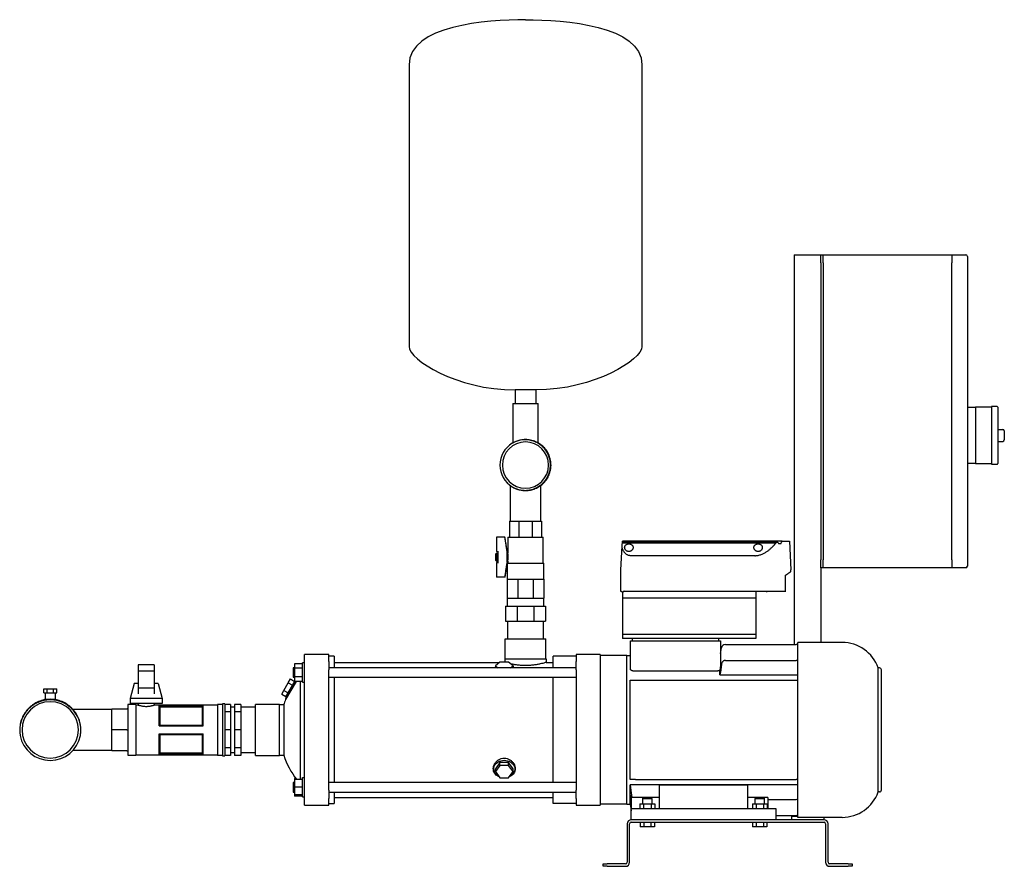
# Model space of a CAD drawing. Header units: millimetres. Extents: x 17 to 1941, y 15 to 1070.
# Tile 1 of 5: x 17 to 1243, y 15 to 1070. Entities that reach past the tile are written whole.
import ezdxf

# ---------------------------------------------------------------- set-up
doc = ezdxf.new("R2010")
doc.units = ezdxf.units.MM

msp = doc.modelspace()

# ---------------------------------------------------------------- linework, layer by layer
at = {"color": 7, "linetype": 'Continuous', "lineweight": 25}
for p, q in [((502.1, 1014.1), (502.1, 663.2)), ((792.1, 1014.1), (792.1, 663.2)), ((981.8, 777.3), (1014.8, 777.3)), ((981.8, 777.3), (981.8, 291.8)), ((1014.8, 777.3), (1017.8, 777.3)), ((1014.8, 767.3), (1014.8, 777.3)), ((1017.8, 767.3), (1017.8, 777.3)), ((1017.8, 777.3), (1177.8, 777.3)), ((1177.8, 777.3), (1177.8, 767.3)), ((1177.8, 777.3), (1195.3, 777.3)), ((1197.3, 775.3), (1197.3, 767.3)), ((1014.8, 767.3), (1014.8, 397.3)), ((1017.8, 767.3), (1017.8, 397.3)), ((1177.8, 397.3), (1177.8, 767.3)), ((1197.3, 767.3), (1197.3, 397.3)), ((659.8, 609), (634.4, 609)), ((634.4, 609), (634.4, 592)), ((659.8, 609), (659.8, 592)), ((631.4, 592), (631.4, 542.9)), ((631.4, 592), (647.1, 592)), ((647.1, 592), (662.8, 592)), ((662.8, 542.9), (662.8, 592)), ((1197.3, 587.3), (1207.3, 587.3)), ((1227.3, 587.3), (1207.3, 587.3)), ((1207.3, 587.3), (1207.3, 577.3)), ((1207.3, 577.3), (1207.3, 552.3)), ((1234.3, 588.3), (1227.3, 588.3)), ((1227.3, 588.3), (1227.3, 552.3)), ((1235.3, 587.3), (1235.3, 517.3)), ((1207.3, 552.3), (1207.3, 527.3)), ((1227.3, 552.3), (1227.3, 516.3)), ((1235.3, 559.8), (1241.3, 559.8)), ((1243.3, 557.8), (1243.3, 546.8)), ((1235.3, 544.8), (1241.3, 544.8)), ((674.5, 530.1), (674.2, 530.6)), ((1207.3, 527.3), (1207.3, 517.3)), ((1207.3, 517.3), (1197.3, 517.3)), ((1207.3, 517.3), (1227.3, 517.3)), ((1227.3, 516.3), (1234.3, 516.3)), ((628.1, 489.9), (628.1, 445.5)), ((666.2, 445.5), (666.2, 489.9)), ((627.1, 445.5), (638.9, 445.5)), ((627.1, 445.5), (627.1, 426)), ((638.9, 445.5), (638.9, 426)), ((638.9, 445.5), (655.4, 445.5)), ((655.4, 445.5), (667.1, 445.5)), ((655.4, 445.5), (655.4, 426)), ((667.1, 445.5), (667.1, 426)), ((621.5, 425.5), (611, 425.5)), ((611, 425.4), (611, 425.5)), ((611, 425.4), (611, 407.4)), ((621.5, 425.4), (611, 425.4)), ((621.5, 425.4), (621.5, 425.5)), ((624.5, 406.5), (621.5, 425.5)), ((625, 425.5), (625, 405.5)), ((625, 425.5), (626.6, 425.5)), ((626.7, 425.5), (638.6, 425.5)), ((638.7, 425.5), (647.1, 425.5)), ((647.1, 425.5), (655.6, 425.5)), ((655.7, 425.5), (667.6, 425.5)), ((667.6, 425.5), (669.3, 425.5)), ((669.3, 393.1), (669.3, 425.5)), ((767.7, 419.1), (767.8, 420.6)), ((767.7, 419.1), (959.8, 419.1)), ((767.7, 418.4), (767.7, 419.1)), ((767.7, 418.4), (959.1, 418.4)), ((966.6, 420.6), (767.8, 420.6)), ((959.8, 419.1), (961.3, 419.1)), ((962.2, 417.6), (965.5, 417.6)), ((966.6, 420.6), (975.8, 420.6)), ((975.8, 420.6), (977.7, 384.7)), ((610, 404.5), (611, 405.5)), ((611, 407.4), (613, 407.4)), ((611, 405.5), (613, 405.5)), ((611, 405.5), (611, 395.5)), ((613, 407.2), (613, 408)), ((613, 393.9), (613, 407.2)), ((624.2, 393.9), (624.2, 407.2)), ((624.5, 394.5), (624.5, 406.5)), ((624.5, 405.5), (625, 405.5)), ((765.9, 384.7), (767.5, 414.1)), ((610, 396.5), (610, 404.5)), ((610, 396.5), (611, 395.5)), ((611, 395.5), (613, 395.5)), ((611, 393.7), (611, 375.7)), ((613, 393.7), (611, 393.7)), ((613, 393), (613, 393.9)), ((624.2, 393), (621.5, 375.5)), ((624.5, 394.5), (624.2, 393.1)), ((624.2, 393.1), (647.1, 393.1)), ((624.2, 393), (624.2, 373.1)), ((624.5, 395.5), (625, 395.5)), ((625, 395.5), (625, 393.1)), ((647.1, 393.1), (670.1, 393.1)), ((670.1, 373.1), (670.1, 393.1)), ((932.5, 402.4), (777.8, 402.4)), ((1014.8, 387.3), (1014.8, 397.3)), ((1017.8, 387.3), (1017.8, 397.3)), ((1177.8, 397.3), (1177.8, 387.3)), ((1197.3, 397.3), (1197.3, 389.3)), ((766, 357.6), (765.9, 384.7)), ((977.7, 383.1), (977.7, 384.7)), ((1017.8, 387.3), (1014.8, 387.3)), ((1014.8, 387.3), (1014.8, 294.3)), ((1177.8, 387.3), (1017.8, 387.3)), ((1195.3, 387.3), (1177.8, 387.3)), ((621.5, 375.7), (611, 375.7)), ((611, 375.5), (611, 375.7)), ((621.5, 375.5), (611, 375.5)), ((621.5, 375.5), (621.5, 375.7)), ((624.2, 373.1), (624.2, 349.4)), ((624.2, 373.1), (630.9, 373.1)), ((630.9, 373.1), (637.7, 373.1)), ((637.7, 373.1), (637.7, 349.4)), ((637.7, 373.1), (647.1, 373.1)), ((647.1, 373.1), (656.6, 373.1)), ((656.6, 373.1), (656.6, 349.4)), ((656.6, 373.1), (663.4, 373.1)), ((663.4, 373.1), (670.1, 373.1)), ((670.1, 373.1), (670.1, 349.4)), ((970.8, 377.9), (970.8, 378.2)), ((970.8, 357.5), (970.8, 377.9)), ((766.8, 357.6), (766, 357.6)), ((767.9, 357.6), (767.8, 357.6)), ((767.8, 357.6), (767.8, 349.6)), ((768.9, 357.6), (768.6, 357.6)), ((948, 357.6), (768.9, 357.6)), ((933.8, 356.6), (933.8, 349.6)), ((959, 357.6), (948, 357.6)), ((970.7, 357.6), (959, 357.6)), ((624.2, 349.4), (624.2, 339.4)), ((624.2, 349.4), (630.9, 349.4)), ((630.9, 349.4), (637.7, 349.4)), ((637.7, 349.4), (647.1, 349.4)), ((647.1, 349.4), (656.6, 349.4)), ((656.6, 349.4), (663.4, 349.4)), ((663.4, 349.4), (670.1, 349.4)), ((670.1, 339.4), (670.1, 349.4)), ((933.8, 349.6), (767.8, 349.6)), ((767.8, 349.6), (767.8, 304.3)), ((933.8, 349.6), (933.8, 304.3)), ((622.1, 339.4), (622.1, 320.8)), ((622.1, 339.4), (636.8, 339.4)), ((636.8, 339.4), (636.8, 320.8)), ((636.8, 339.4), (657.5, 339.4)), ((657.5, 339.4), (657.5, 320.8)), ((657.5, 339.4), (672.1, 339.4)), ((672.1, 339.4), (672.1, 320.8)), ((622.1, 320.8), (636.8, 320.8)), ((624.7, 320.8), (624.7, 298.8)), ((636.8, 320.8), (657.5, 320.8)), ((657.5, 320.8), (672.1, 320.8)), ((669.6, 298.8), (669.6, 320.8)), ((621.7, 273.8), (621.7, 298.8)), ((621.7, 298.8), (672.5, 298.8)), ((672.5, 273.8), (672.5, 298.8)), ((933.8, 304.3), (767.8, 304.3)), ((767.8, 304.3), (767.8, 299.3)), ((933.8, 299.3), (767.8, 299.3)), ((777.8, 261.1), (777.8, 296.3)), ((777.8, 296.3), (780.8, 296.3)), ((780.3, 296.3), (780.3, 299.3)), ((780.8, 296.3), (886.8, 296.3)), ((886.8, 296.3), (889.8, 296.3)), ((887.3, 299.3), (887.3, 296.3)), ((889.8, 296.3), (889.8, 264.5)), ((933.8, 304.3), (933.8, 299.3)), ((1041.3, 294.3), (986.3, 294.3)), ((986.3, 76.3), (986.3, 294.3)), ((889.8, 280.6), (891, 287.7)), ((896, 291.8), (984.1, 291.8)), ((402.1, 279.3), (372.1, 279.3)), ((372.1, 270.7), (372.1, 279.3)), ((372.1, 260.2), (372.1, 270.7)), ((402.1, 270.7), (402.1, 279.3)), ((408.8, 277), (402.1, 277)), ((402.1, 270.7), (402.1, 260.2)), ((408.8, 277), (408.8, 262.8)), ((615.2, 269.8), (609.7, 265.3)), ((626.1, 269.8), (615.2, 269.8)), ((621.4, 273.8), (621.4, 269.8)), ((621.4, 273.8), (672.9, 273.8)), ((631.6, 265.3), (626.1, 269.8)), ((672.9, 273.8), (672.9, 269.4)), ((681.4, 262.8), (681.4, 277)), ((710.2, 277), (681.4, 277)), ((740.2, 279.3), (710.2, 279.3)), ((710.2, 279.3), (710.2, 270.7)), ((710.2, 260.2), (710.2, 270.7)), ((740.2, 279.3), (740.2, 270.7)), ((773.3, 277.8), (740.2, 277.8)), ((740.2, 270.7), (740.2, 260.2)), ((773.3, 92.8), (773.3, 277.8)), ((773.3, 277.8), (777.8, 277.8)), ((896, 271.9), (984.1, 271.9)), ((184.9, 266.3), (164.9, 266.3)), ((164.9, 266.3), (164.9, 258.3)), ((184.9, 258.3), (164.9, 258.3)), ((164.9, 258.3), (164.9, 237.4)), ((184.9, 266.3), (184.9, 258.3)), ((184.9, 258.3), (184.9, 237.4)), ((359.6, 262.8), (357.7, 262.8)), ((357.7, 262.8), (357.7, 256.8)), ((369.6, 267.8), (359.6, 267.8)), ((359.6, 267.8), (359.6, 262.3)), ((369.6, 262.3), (359.6, 262.3)), ((359.6, 262.3), (359.6, 251.3)), ((372.1, 268.8), (369.6, 268.8)), ((369.6, 256.8), (369.6, 268.8)), ((372.1, 185.3), (372.1, 260.2)), ((710.2, 262.8), (402.1, 262.8)), ((402.1, 185.3), (402.1, 260.2)), ((408.8, 269.4), (614.7, 269.4)), ((609.5, 263.3), (608.8, 262.8)), ((609.7, 265.3), (612.8, 262.8)), ((609.7, 265.3), (609.7, 262.8)), ((628.5, 262.8), (631.6, 265.3)), ((631.6, 265.3), (631.6, 262.8)), ((632.5, 262.8), (631.8, 263.3)), ((672.9, 269.4), (681.4, 269.4)), ((710.2, 260.2), (710.2, 110.4)), ((740.2, 260.2), (740.2, 110.4)), ((780.8, 258.9), (886.8, 258.9)), ((889.3, 253.9), (889.3, 259.9)), ((1086.3, 108), (1086.3, 262.6)), ((1087.8, 262.6), (1086.3, 262.6)), ((1090.3, 110.5), (1090.3, 260.1)), ((361.6, 245.8), (348.4, 223)), ((348.5, 226.3), (359.8, 245.8)), ((351.8, 244), (354.6, 248.8)), ((354.6, 248.8), (359.6, 245.8)), ((357.7, 256.8), (357.7, 250.8)), ((357.7, 250.8), (359.6, 250.8)), ((369.6, 251.3), (359.6, 251.3)), ((359.6, 251.3), (359.6, 245.8)), ((369.6, 245.8), (359.6, 245.8)), ((366.4, 245.8), (366.4, 123.3)), ((369.6, 244.8), (369.6, 256.8)), ((402.1, 250.8), (710.2, 250.8)), ((408.8, 250.8), (408.8, 185.3)), ((681.4, 119.8), (681.4, 250.8)), ((777.3, 123.3), (777.3, 247.3)), ((784, 247.3), (984.1, 247.3)), ((889.3, 253.9), (986.3, 253.9)), ((47.3, 231.4), (47.3, 236.4)), ((47.3, 236.4), (51.4, 236.4)), ((51.4, 231.4), (51.4, 236.4)), ((51.4, 236.4), (59.5, 236.4)), ((59.5, 231.4), (59.5, 236.4)), ((59.5, 236.4), (63.5, 236.4)), ((63.5, 231.4), (63.5, 236.4)), ((159.9, 243.3), (154.9, 224.5)), ((164.9, 243.3), (159.9, 243.3)), ((184.9, 237.4), (164.9, 237.4)), ((164.9, 237.4), (164.9, 230.1)), ((189.9, 243.3), (184.9, 243.3)), ((184.9, 237.4), (184.9, 230.1)), ((189.9, 243.3), (194.9, 224.5)), ((343.6, 229.8), (346.4, 234.5)), ((346.4, 234.5), (351.8, 244)), ((346.4, 234.5), (351.6, 231.5)), ((351.8, 244), (357, 241)), ((369.6, 244.8), (372.1, 244.8)), ((47.3, 231.4), (51.4, 231.4)), ((49.1, 231.4), (49.1, 224.5)), ((51.4, 231.4), (59.5, 231.4)), ((59.5, 231.4), (63.5, 231.4)), ((61.8, 224.5), (61.8, 231.4)), ((154.9, 224.5), (154.9, 218.3)), ((194.9, 224.5), (154.9, 224.5)), ((194.9, 224.5), (194.9, 218.3)), ((343.6, 229.8), (348.8, 226.8)), ((348.5, 226.3), (348.4, 223)), ((37.5, 218.3), (37, 218)), ((131.9, 210.7), (83.8, 210.7)), ((150.9, 211.3), (131.9, 211.3)), ((131.9, 185.3), (131.9, 211.3)), ((161.9, 216.8), (151.9, 216.8)), ((151.9, 216.8), (151.9, 185.3)), ((194.9, 218.3), (154.9, 218.3)), ((161.9, 216.8), (161.9, 185.3)), ((164.9, 216.3), (161.9, 216.3)), ((164.9, 218.3), (164.9, 216.3)), ((184.9, 218.3), (184.9, 216.3)), ((263.8, 216.3), (184.9, 216.3)), ((190.8, 215.9), (245.8, 215.9)), ((190.8, 190.3), (190.8, 215.9)), ((190.9, 215.9), (245.8, 215.9)), ((191.8, 213.7), (191.8, 191.3)), ((244.9, 213.7), (191.8, 213.7)), ((244.9, 191.3), (244.9, 213.7)), ((245.8, 190.3), (245.8, 215.9)), ((269.8, 216.8), (263.8, 216.8)), ((263.8, 216.8), (263.8, 185.3)), ((272.8, 217.8), (269.8, 217.8)), ((269.8, 217.8), (269.8, 185.3)), ((272.8, 217.8), (272.8, 185.3)), ((279.8, 217.1), (272.8, 217.1)), ((279.8, 217.1), (279.8, 207.8)), ((284.8, 213.6), (279.8, 213.6)), ((292.8, 217.1), (284.8, 217.1)), ((284.8, 217.1), (284.8, 207.8)), ((292.8, 217.1), (292.8, 207.8)), ((310.9, 213.6), (292.8, 213.6)), ((340.9, 216.9), (310.9, 216.9)), ((310.9, 185.3), (310.9, 216.9)), ((340.9, 185.3), (340.9, 216.9)), ((340.9, 216.8), (346.1, 216.8)), ((346.1, 216.8), (346.1, 153.8)), ((279.8, 207.8), (272.8, 207.8)), ((279.8, 207.8), (279.8, 185.3)), ((292.8, 207.8), (284.8, 207.8)), ((284.8, 207.8), (284.8, 185.3)), ((292.8, 207.8), (292.8, 185.3)), ((17.3, 185.3), (17.4, 184.3)), ((131.9, 159.3), (131.9, 185.3)), ((150.9, 185.3), (131.9, 185.3)), ((151.9, 185.3), (151.9, 153.8)), ((161.9, 185.3), (161.9, 153.8)), ((190.8, 190.3), (245.8, 190.3)), ((191.8, 191.3), (244.9, 191.3)), ((263.8, 185.3), (263.8, 153.8)), ((269.8, 185.3), (269.8, 152.8)), ((272.8, 185.3), (272.8, 152.8)), ((279.8, 185.3), (272.8, 185.3)), ((279.8, 185.3), (279.8, 162.8)), ((292.8, 185.3), (284.8, 185.3)), ((284.8, 185.3), (284.8, 162.8)), ((292.8, 185.3), (292.8, 162.8)), ((310.9, 153.6), (310.9, 185.3)), ((340.9, 153.6), (340.9, 185.3)), ((372.1, 110.4), (372.1, 185.3)), ((402.1, 110.4), (402.1, 185.3)), ((408.8, 185.3), (408.8, 119.8)), ((190.8, 180.3), (245.8, 180.3)), ((190.8, 154.7), (190.8, 180.3)), ((191.8, 179.3), (191.8, 156.9)), ((244.9, 179.3), (191.8, 179.3)), ((244.9, 156.9), (244.9, 179.3)), ((245.8, 154.7), (245.8, 180.3)), ((83.8, 159.9), (131.9, 159.9)), ((279.8, 162.8), (272.8, 162.8)), ((279.8, 162.8), (279.8, 153.5)), ((292.8, 162.8), (284.8, 162.8)), ((284.8, 162.8), (284.8, 153.5)), ((292.8, 162.8), (292.8, 153.5)), ((150.9, 159.3), (131.9, 159.3)), ((151.9, 153.8), (161.9, 153.8)), ((161.9, 154.3), (263.8, 154.3)), ((190.8, 154.7), (245.8, 154.7)), ((245.8, 154.7), (190.9, 154.7)), ((191.8, 156.9), (244.9, 156.9)), ((263.8, 153.8), (269.8, 153.8)), ((269.8, 152.8), (272.8, 152.8)), ((279.8, 153.5), (272.8, 153.5)), ((279.8, 157), (284.8, 157)), ((292.8, 153.5), (284.8, 153.5)), ((292.8, 157), (310.9, 157)), ((310.9, 153.6), (340.9, 153.6)), ((340.9, 153.8), (346.1, 153.8)), ((615.2, 144.5), (609.7, 136.7)), ((615.2, 141.1), (609.7, 133.3)), ((609.7, 133.3), (609.7, 136.7)), ((615.2, 141.1), (615.2, 144.5)), ((626.1, 144.5), (615.2, 144.5)), ((626.1, 141.1), (615.2, 141.1)), ((626.1, 141.1), (626.1, 144.5)), ((631.6, 136.7), (626.1, 144.5)), ((631.6, 133.3), (626.1, 141.1)), ((631.6, 133.3), (631.6, 136.7)), ((361.2, 124.8), (359.6, 124.8)), ((359.6, 124.8), (359.6, 123.3)), ((369.6, 123.3), (359.6, 123.3)), ((359.6, 123.3), (359.6, 113.8)), ((369.6, 125.8), (372.1, 125.8)), ((369.6, 101.8), (369.6, 125.8)), ((609.7, 133.3), (615.2, 125.5)), ((615.2, 125.5), (626.1, 125.5)), ((626.1, 125.5), (631.6, 133.3)), ((784, 123.3), (984.1, 123.3)), ((359.6, 119.8), (357.7, 119.8)), ((357.7, 119.8), (357.7, 113.8)), ((357.7, 113.8), (357.7, 107.8)), ((369.6, 113.8), (359.6, 113.8)), ((359.6, 113.8), (359.6, 104.3)), ((372.1, 99.9), (372.1, 110.4)), ((710.2, 119.8), (402.1, 119.8)), ((402.1, 110.4), (402.1, 99.9)), ((710.2, 99.9), (710.2, 110.4)), ((740.2, 110.4), (740.2, 99.9)), ((986.3, 116.7), (777.3, 116.7)), ((777.3, 92.8), (777.3, 116.7)), ((813.8, 87.3), (813.8, 116.5)), ((923.8, 116.5), (813.8, 116.5)), ((923.8, 87.3), (923.8, 116.5)), ((357.7, 107.8), (359.6, 107.8)), ((359.6, 104.3), (359.6, 102.8)), ((369.6, 104.3), (359.6, 104.3)), ((369.6, 102.8), (359.6, 102.8)), ((369.6, 101.8), (372.1, 101.8)), ((372.1, 91.3), (372.1, 99.9)), ((402.1, 107.8), (710.2, 107.8)), ((402.1, 91.3), (402.1, 99.9)), ((408.8, 107.8), (408.8, 93.5)), ((408.8, 101.1), (681.4, 101.1)), ((681.4, 93.5), (681.4, 107.8)), ((710.2, 99.9), (710.2, 91.3)), ((740.2, 99.9), (740.2, 91.3)), ((778.8, 104.2), (778.8, 87.3)), ((813.8, 101.2), (780, 101.2)), ((793.4, 100.3), (792.8, 99.7)), ((792.8, 99.7), (792.8, 93.3)), ((792.8, 99.7), (798.8, 99.7)), ((793.4, 100.3), (798.8, 100.3)), ((798.8, 100.3), (804.2, 100.3)), ((798.8, 99.7), (804.8, 99.7)), ((804.8, 99.7), (804.2, 100.3)), ((804.8, 93.3), (804.8, 99.7)), ((948.8, 101.2), (923.8, 101.2)), ((933.4, 100.3), (932.8, 99.7)), ((932.8, 99.7), (932.8, 93.3)), ((932.8, 99.7), (938.8, 99.7)), ((933.4, 100.3), (938.8, 100.3)), ((938.8, 100.3), (944.2, 100.3)), ((938.8, 99.7), (944.8, 99.7)), ((944.8, 99.7), (944.2, 100.3)), ((944.8, 93.3), (944.8, 99.7)), ((948.8, 101.2), (948.8, 87.3)), ((948.8, 98.7), (984.1, 98.7)), ((1087.8, 108), (1086.3, 108)), ((372.1, 91.3), (402.1, 91.3)), ((402.1, 93.5), (408.8, 93.5)), ((710.2, 93.5), (681.4, 93.5)), ((710.2, 91.3), (740.2, 91.3)), ((773.3, 92.8), (740.2, 92.8)), ((773.3, 92.8), (777.3, 92.8)), ((777.3, 92.8), (778.8, 84.3)), ((778.8, 73.3), (778.8, 87.3)), ((778.8, 87.3), (783.8, 87.3)), ((783.8, 87.3), (953.8, 87.3)), ((789.6, 93.3), (789.6, 87.3)), ((789.6, 93.3), (794.2, 93.3)), ((794.2, 93.3), (794.2, 87.3)), ((794.2, 93.3), (803.4, 93.3)), ((803.4, 93.3), (803.4, 87.3)), ((803.4, 93.3), (808, 93.3)), ((808, 93.3), (808, 87.3)), ((929.6, 93.3), (929.6, 87.3)), ((929.6, 93.3), (934.2, 93.3)), ((934.2, 93.3), (934.2, 87.3)), ((934.2, 93.3), (943.4, 93.3)), ((943.4, 93.3), (943.4, 87.3)), ((943.4, 93.3), (948, 93.3)), ((948, 93.3), (948, 87.3)), ((953.8, 87.3), (958.8, 87.3)), ((958.8, 87.3), (958.8, 73.3)), ((958.8, 78.8), (984.1, 78.8)), ((978.8, 73.3), (978.8, 77.3)), ((986.3, 77.3), (978.8, 77.3)), ((981.8, 78.8), (981.8, 77.3)), ((1041.3, 76.3), (986.3, 76.3)), ((1018.8, 73.3), (1018.8, 76.3)), ((773.8, 68.3), (773.8, 20.3)), ((776.8, 20.3), (776.8, 68.3)), ((1018.8, 73.3), (778.8, 73.3)), ((778.8, 70.3), (1018.8, 70.3)), ((789.8, 70.3), (789.8, 64.3)), ((794.3, 64.3), (789.8, 64.3)), ((794.3, 70.3), (794.3, 64.3)), ((803.3, 64.3), (794.3, 64.3)), ((803.3, 70.3), (803.3, 64.3)), ((807.8, 64.3), (803.3, 64.3)), ((807.8, 70.3), (807.8, 64.3)), ((929.8, 70.3), (929.8, 64.3)), ((934.3, 64.3), (929.8, 64.3)), ((934.3, 70.3), (934.3, 64.3)), ((943.3, 64.3), (934.3, 64.3)), ((943.3, 70.3), (943.3, 64.3)), ((947.8, 64.3), (943.3, 64.3)), ((947.8, 70.3), (947.8, 64.3)), ((1020.8, 68.3), (1020.8, 20.3)), ((1023.8, 20.3), (1023.8, 68.3)), ((743.8, 15.3), (743.8, 18.3)), ((743.8, 18.3), (748.8, 18.3)), ((748.8, 15.3), (743.8, 15.3)), ((771.8, 18.3), (748.8, 18.3)), ((748.8, 15.3), (771.8, 15.3)), ((1048.8, 18.3), (1025.8, 18.3)), ((1025.8, 15.3), (1048.8, 15.3)), ((1048.8, 18.3), (1053.8, 18.3)), ((1053.8, 15.3), (1048.8, 15.3)), ((1053.8, 18.3), (1053.8, 15.3))]:
    msp.add_line(p, q, dxfattribs=at)
at = {"color": 7, "linetype": 'Continuous', "lineweight": 25, "flags": 128}
for points in [[(767.9, 356.6), (767.9, 357.2), (767.9, 357.6)], [(608.8, 262.8), (609.7, 263.4), (609.7, 263.4)], [(631.6, 263.4), (631.6, 263.4), (632.5, 262.8)], [(190.8, 215.9), (190.8, 215.9), (190.9, 215.9)], [(245.8, 215.9), (245.8, 215.9), (245.8, 215.9)], [(190.9, 154.7), (190.8, 154.7), (190.8, 154.7)], [(245.8, 154.7), (245.8, 154.7), (245.8, 154.7)], [(613.7, 127.6), (612.6, 128.3), (611, 129.5), (609.7, 130.9), (608.6, 132.4), (607.9, 134.1), (607.6, 135.9), (607.6, 137.6), (607.9, 139.4), (608.6, 141.1), (609.7, 142.6), (611, 144), (612.6, 145.2), (614.4, 146.2), (616.4, 146.9), (618.5, 147.3), (620.6, 147.5)], [(620.6, 147.5), (622.8, 147.3), (624.9, 146.9), (626.9, 146.2), (628.7, 145.2), (630.3, 144), (631.6, 142.6), (632.7, 141.1), (633.4, 139.4), (633.7, 137.6), (633.7, 135.9), (633.4, 134.1), (632.7, 132.4), (631.6, 130.9), (630.3, 129.5), (628.7, 128.3), (627.6, 127.6)], [(779, 103), (778.9, 103.7), (778.8, 104.2)]]:
    msp.add_lwpolyline(points, dxfattribs=at)
at = {"color": 7, "linetype": 'Continuous', "lineweight": 25}
for centre, radius, start, end in [((1195.3, 775.3), 2, 0, 90), ((1234.3, 587.3), 1, 0, 90), ((1241.3, 557.8), 2, 0, 90), ((647.1, 515.3), 31.8, 121.4137, 238.5863), ((647.1, 515.3), 28.8, 90, 270), ((647.1, 515.3), 28.8, 270, 90), ((1241.3, 546.8), 2, 270, 360), ((1234.3, 517.3), 1, 270, 0), ((766.9, 384.7), 1, 177, 180.1), ((976.7, 383.1), 1, 305.5039, 359.9), ((976.7, 384.7), 1, 359.9, 3), ((1195.3, 389.3), 2, 270, 0), ((1041.3, 246.5), 47.8, 19.66, 90), ((896, 286.8), 5, 90, 170), ((984.1, 286.8), 5, 64.3536, 90), ((1087.8, 260.1), 2.5, 360, 90), ((442.6, 185.3), 101.5, 158.1763, 161.92), ((55.4, 185.3), 35.1, 0, 180), ((55.4, 185.3), 35.1, 180, 0), ((55.4, 185.3), 38.1, 190.5095, 349.4905), ((442.6, 185.3), 101.5, 198.08, 217.6501), ((1087.8, 110.5), 2.5, 270, 360), ((1041.3, 124.1), 47.8, 270, 340.34), ((984.1, 83.8), 5, 270, 295.6464), ((778.8, 68.3), 5, 90, 180), ((778.8, 68.3), 2, 90, 180), ((1018.8, 68.3), 5, 0, 90), ((1018.8, 68.3), 2, 0, 90), ((771.8, 20.3), 5, 270, 0), ((771.8, 20.3), 2, 270, 0), ((1025.8, 20.3), 5, 180, 270), ((1025.8, 20.3), 2, 180, 270)]:
    msp.add_arc(centre, radius, start, end, dxfattribs=at)
for points in [[(647.1, 1070.3), (598.7, 1070.3), (502.1, 1062.8), (502.1, 1014.1)], [(647.1, 1070.3), (695.6, 1070.3), (792.1, 1062.8), (792.1, 1014.1)], [(502.1, 663.2), (502.1, 646.6), (561.1, 609), (634.4, 609)], [(792.1, 663.2), (792.1, 646.6), (733.2, 609), (659.8, 609)], [(626.7, 425.5), (626.7, 425.5), (626.7, 425.5), (626.6, 425.5)], [(626.7, 425.5), (626.7, 425.5), (626.7, 425.5), (626.7, 425.5)], [(638.7, 425.5), (638.7, 425.5), (638.6, 425.5), (638.6, 425.5)], [(638.7, 425.5), (638.7, 425.5), (638.7, 425.5), (638.7, 425.5)], [(655.6, 425.5), (655.6, 425.5), (655.6, 425.5), (655.6, 425.5)], [(655.7, 425.5), (655.7, 425.5), (655.6, 425.5), (655.6, 425.5)], [(667.6, 425.5), (667.6, 425.5), (667.6, 425.5), (667.6, 425.5)], [(667.6, 425.5), (667.6, 425.5), (667.6, 425.5), (667.6, 425.5)], [(767.5, 414.1), (767.5, 415.6), (767.6, 417), (767.7, 418.4)], [(957.6, 416.6), (958.1, 417.2), (958.6, 417.8), (959.1, 418.4)], [(959.1, 418.4), (959.3, 418.6), (959.6, 418.8), (959.8, 419.1)], [(961.3, 419.1), (961.6, 418.6), (961.9, 418.1), (962.2, 417.6)], [(965.5, 417.6), (965.8, 418.6), (966.2, 419.6), (966.6, 420.6)], [(891, 266.8), (890.4, 262.5), (889.9, 258.2), (889.3, 253.9)], [(777.3, 247.3), (777.9, 247.3), (778.4, 247.3), (779, 247.3)], [(190.9, 215.9), (191.2, 215.1), (191.5, 214.4), (191.8, 213.7)], [(244.9, 213.7), (245.2, 214.4), (245.5, 215.1), (245.8, 215.9)], [(92.9, 178.4), (93.3, 180.6), (93.5, 183), (93.5, 185.3)], [(191.8, 191.3), (191.5, 191), (191.2, 190.6), (190.8, 190.3)], [(245.8, 190.3), (245.5, 190.6), (245.2, 191), (244.9, 191.3)], [(190.8, 180.3), (191.2, 180), (191.5, 179.6), (191.8, 179.3)], [(244.9, 179.3), (245.2, 179.6), (245.5, 180), (245.8, 180.3)], [(191.8, 156.9), (191.5, 156.2), (191.2, 155.5), (190.9, 154.7)], [(245.8, 154.7), (245.5, 155.5), (245.2, 156.2), (244.9, 156.9)], [(779, 123.3), (778.4, 123.3), (777.9, 123.3), (777.3, 123.3)], [(777.3, 116.7), (777.9, 112.4), (778.4, 108.1), (779, 103.8)]]:
    msp.add_open_spline(points, degree=3, dxfattribs=at)
for points, knots in [([(674.5, 530.1), (674.4, 530.3), (674.2, 530.6), (673.9, 531.1), (673.6, 531.6), (673.3, 532.1), (673, 532.6), (672.7, 533.1), (672.4, 533.6), (672, 534), (671.7, 534.5), (671.3, 534.9), (670.8, 535.7), (669.9, 536.6), (668.8, 537.8), (667.7, 538.9), (666, 540.2), (663.9, 541.8), (661.1, 543.4), (658.2, 544.7), (655.2, 545.7), (652.1, 546.4), (648.9, 546.8), (645.7, 546.9), (642.6, 546.6), (639.4, 546), (636.9, 545.3), (634.9, 544.5), (633.6, 544), (632.5, 543.4), (631.5, 542.9), (630.9, 542.6), (630.6, 542.4)], [0, 0, 0, 0, 0.011362, 0.02271, 0.034048, 0.04538, 0.056711, 0.068044, 0.079383, 0.090733, 0.102096, 0.113477, 0.12488, 0.156114, 0.18736, 0.218647, 0.249944, 0.312506, 0.374973, 0.4374, 0.499942, 0.562453, 0.624953, 0.687406, 0.749932, 0.81238, 0.874911, 0.906186, 0.937472, 0.958316, 0.979151, 1, 1, 1, 1]), ([(647.1, 547), (645.1, 547), (641.5, 546.8), (638.1, 545.6), (636.7, 545.2)], [0, 0, 0, 0, 0.588512, 1, 1, 1, 1]), ([(647.1, 483.5), (649.2, 483.5), (651.3, 483.8), (654.4, 484.4), (655.4, 484.6), (656.9, 485.1), (657.4, 485.2), (658.3, 485.6), (658.8, 485.8), (661.2, 486.7), (663, 487.7), (666.5, 490.1), (668.2, 491.4), (670.4, 493.6), (671.1, 494.4), (672.4, 496), (673, 496.8), (674.7, 499.4), (675.7, 501.2), (677.3, 505.1), (677.9, 507.1), (678.7, 511.2), (678.9, 513.3), (678.9, 517.3), (678.7, 519.4), (677.9, 523.5), (677.3, 525.5), (675.7, 529.4), (674.7, 531.2), (673, 533.8), (672.4, 534.6), (671.1, 536.2), (670.4, 537), (668.2, 539.2), (666.5, 540.5), (663, 542.9), (661.2, 543.9), (658.8, 544.8), (658.3, 545), (657.4, 545.4), (656.9, 545.5), (655.4, 546), (654.4, 546.2), (651.3, 546.8), (649.2, 547), (647.1, 547)], [0, 0, 0, 0, 0.0625, 0.0625, 0.09375, 0.09375, 0.109375, 0.109375, 0.125, 0.125, 0.1875, 0.1875, 0.25, 0.25, 0.28125, 0.28125, 0.3125, 0.3125, 0.375, 0.375, 0.4375, 0.4375, 0.5, 0.5, 0.5625, 0.5625, 0.625, 0.625, 0.6875, 0.6875, 0.71875, 0.71875, 0.75, 0.75, 0.8125, 0.8125, 0.875, 0.875, 0.890625, 0.890625, 0.90625, 0.90625, 0.9375, 0.9375, 1, 1, 1, 1]), ([(674.5, 500.5), (674.6, 500.7), (674.8, 501), (675, 501.6), (675.3, 502.1), (675.5, 502.6), (675.7, 503.2), (676, 503.7), (676.2, 504.3), (676.4, 504.8), (676.6, 505.4), (676.7, 506), (676.9, 506.5), (677.1, 507.1), (677.5, 508.7), (678, 511.4), (678.2, 515.3), (678, 519.1), (677.5, 522), (676.9, 524), (676.6, 525), (676.3, 526.1), (675.9, 527.1), (675.4, 528.1), (675, 529.1), (674.6, 529.8), (674.5, 530.1)], [0, 0, 0, 0, 0.019438, 0.038819, 0.058149, 0.077434, 0.096682, 0.115897, 0.135088, 0.154261, 0.173421, 0.192577, 0.211733, 0.230898, 0.250077, 0.375103, 0.500001, 0.624879, 0.749923, 0.785525, 0.821098, 0.856684, 0.892325, 0.928064, 0.963942, 1, 1, 1, 1]), ([(630.6, 488.2), (630.8, 488.1), (631.1, 487.9), (631.6, 487.6), (632.1, 487.4), (632.6, 487.1), (633.2, 486.8), (633.7, 486.6), (634.2, 486.4), (634.7, 486.1), (635.3, 485.9), (635.8, 485.7), (637.2, 485.2), (639.4, 484.6), (642, 484.1), (644.1, 483.9), (646.3, 483.7), (648.9, 483.8), (652.1, 484.2), (655.2, 484.9), (658.2, 485.9), (661.1, 487.2), (663.9, 488.8), (666, 490.4), (667.7, 491.7), (668.8, 492.8), (669.9, 494), (670.9, 495.1), (671.6, 496), (672.3, 496.9), (672.9, 497.8), (673.4, 498.6), (674, 499.6), (674.3, 500.2), (674.5, 500.5)], [0, 0, 0, 0, 0.011409, 0.022801, 0.034179, 0.045549, 0.056913, 0.068275, 0.079639, 0.091009, 0.102389, 0.113782, 0.125193, 0.187696, 0.25014, 0.281385, 0.31264, 0.375098, 0.437616, 0.500054, 0.5626, 0.625053, 0.6875, 0.750049, 0.78132, 0.812602, 0.843814, 0.875036, 0.895936, 0.916775, 0.937576, 0.958364, 0.979164, 1, 1, 1, 1]), ([(630.6, 488.2), (631.8, 487.4), (633.1, 486.8), (635.1, 485.9), (635.8, 485.6), (637.2, 485.2), (637.8, 484.9), (639.9, 484.4), (641.3, 484.1), (644.2, 483.7), (645.7, 483.5), (647.1, 483.5)], [0, 0, 0, 0, 0.25, 0.25, 0.375, 0.375, 0.5, 0.5, 0.75, 0.75, 1, 1, 1, 1]), ([(624.1, 408), (624.1, 408.6), (623.9, 409.8), (623.6, 411.8), (623.2, 414.1), (622.8, 417.1), (622.2, 420.9), (621.7, 423.8), (621.5, 425.4)], [0, 0, 0, 0, 0.092972, 0.207295, 0.342967, 0.49999, 0.724143, 1, 1, 1, 1]), ([(627.1, 426), (627.1, 426), (627.1, 425.9), (627.1, 425.8), (627.1, 425.7), (627, 425.7), (626.9, 425.6), (626.8, 425.6), (626.7, 425.6), (626.7, 425.5)], [0, 0, 0, 0, 0.25, 0.25, 0.5, 0.5, 0.75, 0.75, 1, 1, 1, 1]), ([(638.7, 425.5), (638.7, 425.6), (638.7, 425.6), (638.8, 425.6), (638.8, 425.7), (638.8, 425.7), (638.8, 425.8), (638.9, 425.9), (638.9, 426), (638.9, 426)], [0, 0, 0, 0, 0.25, 0.25, 0.5, 0.5, 0.75, 0.75, 1, 1, 1, 1]), ([(655.6, 425.5), (655.6, 425.6), (655.6, 425.6), (655.5, 425.6), (655.5, 425.7), (655.5, 425.7), (655.5, 425.8), (655.4, 425.9), (655.4, 426), (655.4, 426)], [0, 0, 0, 0, 0.25, 0.25, 0.5, 0.5, 0.75, 0.75, 1, 1, 1, 1]), ([(667.6, 425.5), (667.6, 425.6), (667.5, 425.6), (667.4, 425.6), (667.3, 425.7), (667.2, 425.7), (667.2, 425.8), (667.2, 425.9), (667.1, 426), (667.1, 426)], [0, 0, 0, 0, 0.25, 0.25, 0.5, 0.5, 0.75, 0.75, 1, 1, 1, 1]), ([(770.5, 412.8), (770.5, 412.8), (770.6, 413), (770.6, 413.2), (770.6, 413.4), (770.6, 413.6), (770.7, 413.8), (770.7, 413.9), (770.8, 414.1), (770.9, 414.5), (771.2, 415), (771.7, 415.6), (772.2, 416), (772.7, 416.3), (773.5, 416.7), (774.6, 417), (775.8, 417.1), (777, 417), (778.1, 416.7), (778.9, 416.3), (779.4, 416), (779.9, 415.6), (780.4, 415), (780.7, 414.4), (780.9, 413.9), (781, 413.6), (781, 413.2), (781, 412.9), (781, 412.8)], [0, 0, 0, 0, 0.016024, 0.031896, 0.047633, 0.063252, 0.078771, 0.094205, 0.109575, 0.124897, 0.18867, 0.249769, 0.281384, 0.312251, 0.37479, 0.437377, 0.499809, 0.562264, 0.624905, 0.687643, 0.718675, 0.750472, 0.811615, 0.875443, 0.906051, 0.93692, 0.968191, 1, 1, 1, 1]), ([(931.5, 412.8), (931.5, 412.8), (931.6, 413), (931.6, 413.2), (931.6, 413.4), (931.6, 413.6), (931.7, 413.8), (931.7, 413.9), (931.8, 414.1), (931.9, 414.5), (932.2, 415), (932.7, 415.6), (933.2, 416), (933.7, 416.3), (934.5, 416.7), (935.6, 417), (936.8, 417.1), (938, 417), (939.1, 416.7), (939.9, 416.3), (940.4, 416), (940.9, 415.6), (941.4, 415), (941.7, 414.4), (941.9, 413.9), (942, 413.6), (942, 413.2), (942, 412.9), (942, 412.8)], [0, 0, 0, 0, 0.016024, 0.031896, 0.047633, 0.063252, 0.078771, 0.094205, 0.109575, 0.124897, 0.18867, 0.249769, 0.281384, 0.312251, 0.37479, 0.437377, 0.499809, 0.562264, 0.624905, 0.687643, 0.718675, 0.750472, 0.811615, 0.875443, 0.906051, 0.93692, 0.968191, 1, 1, 1, 1]), ([(624.1, 408), (624.1, 408), (624.2, 408), (624.2, 407.9), (624.2, 407.8), (624.2, 407.7), (624.2, 407.5), (624.2, 407.4), (624.2, 407.3), (624.2, 407.2), (624.2, 407.2), (624.2, 407.2)], [0, 0, 0, 0, 0.084039, 0.167035, 0.249682, 0.375148, 0.499666, 0.624214, 0.74899, 0.874827, 1, 1, 1, 1]), ([(625, 395.5), (625, 395.5), (625, 395.6), (625, 395.6), (625, 395.6), (625, 395.6), (625, 395.7), (625, 395.7), (625, 395.8), (625, 395.8), (625.1, 396), (625.1, 396.1), (625.1, 396.4), (625.2, 396.7), (625.3, 397.1), (625.4, 397.7), (625.5, 398.6), (625.5, 399.6), (625.6, 400.5), (625.5, 401.5), (625.5, 402.5), (625.4, 403.3), (625.3, 404), (625.2, 404.4), (625.1, 404.7), (625.1, 405), (625.1, 405.2), (625, 405.3), (625, 405.4), (625, 405.5), (625, 405.5), (625, 405.5), (625, 405.5)], [0, 0, 0, 0, 0.01322, 0.026605, 0.040155, 0.053872, 0.067758, 0.081812, 0.096037, 0.110433, 0.125001, 0.154827, 0.187664, 0.214059, 0.250013, 0.312619, 0.374913, 0.439234, 0.499881, 0.560511, 0.624799, 0.687103, 0.749656, 0.785774, 0.812201, 0.844895, 0.874599, 0.900788, 0.926416, 0.95149, 0.976016, 1, 1, 1, 1]), ([(777.8, 402.4), (777.7, 402.4), (777.5, 402.4), (777.3, 402.4), (777, 402.4), (776.8, 402.5), (776.5, 402.5), (776.3, 402.6), (776, 402.6), (775.8, 402.7), (775.5, 402.7), (775, 402.9), (774.1, 403.3), (773.1, 403.9), (772.1, 404.6), (771.3, 405.4), (770.5, 406.2), (769.6, 407.3), (768.9, 408.5), (768.3, 409.7), (768, 410.6), (767.7, 411.5), (767.6, 412.2), (767.5, 412.8), (767.5, 413.3), (767.4, 413.7), (767.5, 413.9), (767.5, 414.1)], [0, 0, 0, 0, 0.012117, 0.024284, 0.036513, 0.048818, 0.06121, 0.073701, 0.086304, 0.099031, 0.111892, 0.124898, 0.184763, 0.250107, 0.309389, 0.375028, 0.433855, 0.500081, 0.624465, 0.68709, 0.749847, 0.81764, 0.875036, 0.908188, 0.940062, 0.970664, 1, 1, 1, 1]), ([(781, 412.8), (781, 412.7), (781, 412.6), (781, 412.3), (781, 412.1), (781, 411.9), (780.9, 411.7), (780.9, 411.5), (780.8, 411.3), (780.7, 410.9), (780.4, 410.2), (779.8, 409.4), (779.1, 408.7), (778.3, 408.2), (777.6, 407.8), (777, 407.7), (776.4, 407.5), (775.8, 407.5), (775.2, 407.5), (774.6, 407.7), (774, 407.8), (773.3, 408.2), (772.5, 408.7), (771.8, 409.4), (771.2, 410.2), (770.9, 410.9), (770.7, 411.5), (770.6, 411.9), (770.6, 412.3), (770.6, 412.6), (770.5, 412.8)], [0, 0, 0, 0, 0.01566, 0.031275, 0.046861, 0.062436, 0.078014, 0.093612, 0.109246, 0.124933, 0.188102, 0.249091, 0.314044, 0.374185, 0.406197, 0.436946, 0.468546, 0.499591, 0.530715, 0.562422, 0.593186, 0.625225, 0.685338, 0.750281, 0.811567, 0.875072, 0.90639, 0.937564, 0.968724, 1, 1, 1, 1]), ([(942, 412.8), (942, 412.7), (942, 412.6), (942, 412.3), (942, 412.1), (942, 411.9), (941.9, 411.7), (941.9, 411.5), (941.8, 411.3), (941.7, 410.9), (941.4, 410.2), (940.8, 409.4), (940.1, 408.7), (939.3, 408.2), (938.6, 407.8), (938, 407.7), (937.4, 407.5), (936.8, 407.5), (936.2, 407.5), (935.6, 407.7), (935, 407.8), (934.3, 408.2), (933.5, 408.7), (932.8, 409.4), (932.2, 410.2), (931.9, 410.9), (931.7, 411.5), (931.6, 411.9), (931.6, 412.3), (931.6, 412.6), (931.5, 412.8)], [0, 0, 0, 0, 0.01566, 0.031275, 0.046861, 0.062436, 0.078014, 0.093612, 0.109246, 0.124933, 0.188102, 0.249091, 0.314044, 0.374185, 0.406197, 0.436946, 0.468546, 0.499591, 0.530715, 0.562422, 0.593186, 0.625225, 0.685338, 0.750281, 0.811567, 0.875072, 0.90639, 0.937564, 0.968724, 1, 1, 1, 1]), ([(932.5, 402.4), (932.7, 402.4), (933, 402.4), (933.4, 402.4), (933.8, 402.4), (934.2, 402.5), (934.6, 402.5), (935.1, 402.5), (935.5, 402.6), (935.9, 402.7), (936.3, 402.7), (937.3, 402.9), (938.7, 403.3), (940.7, 403.9), (942.6, 404.7), (944.3, 405.5), (946, 406.5), (948.2, 407.9), (950.1, 409.3), (952, 410.8), (953.2, 412), (954.5, 413.1), (955.4, 414.1), (956.1, 414.9), (956.6, 415.5), (957.1, 416.1), (957.5, 416.4), (957.6, 416.6)], [0, 0, 0, 0, 0.0124, 0.024807, 0.037228, 0.04967, 0.062141, 0.074647, 0.087196, 0.099794, 0.112449, 0.125167, 0.186834, 0.250667, 0.311763, 0.375337, 0.436902, 0.500684, 0.624947, 0.68665, 0.749369, 0.811801, 0.874688, 0.906033, 0.937357, 0.968674, 1, 1, 1, 1]), ([(621.5, 375.7), (621.7, 377.3), (622.2, 380.2), (622.8, 384.3), (623.3, 387.7), (623.8, 390.6), (624, 392.3), (624.1, 393)], [0, 0, 0, 0, 0.275836, 0.500008, 0.704623, 0.871287, 1, 1, 1, 1]), ([(624.2, 393.9), (624.2, 393.9), (624.2, 393.9), (624.2, 393.8), (624.2, 393.8), (624.2, 393.7), (624.2, 393.6), (624.2, 393.4), (624.2, 393.3), (624.2, 393.2), (624.2, 393.1), (624.1, 393)], [0, 0, 0, 0, 0.083321, 0.1662, 0.249628, 0.374355, 0.499559, 0.623484, 0.748971, 0.87394, 1, 1, 1, 1]), ([(977.3, 382.3), (977.2, 382.2), (977, 382.1), (975.4, 381), (973.4, 379.5), (971.7, 378.3), (970.8, 377.7)], [0, 0, 0, 0, 0.281736, 0.56592, 0.790939, 1, 1, 1, 1]), ([(766.8, 357.6), (766.8, 357.6), (766.9, 357.6), (767, 357.6), (767.1, 357.6), (767.2, 357.5), (767.3, 357.5), (767.4, 357.4), (767.5, 357.3), (767.6, 357.2), (767.7, 357), (767.7, 356.9), (767.8, 356.8), (767.8, 356.7), (767.8, 356.6), (767.8, 356.6)], [0, 0, 0, 0, 0.09473, 0.184561, 0.269643, 0.350152, 0.426298, 0.498326, 0.631992, 0.748617, 0.814174, 0.874219, 0.917797, 0.959226, 1, 1, 1, 1]), ([(767.9, 356.6), (767.9, 356.6), (767.9, 356.7), (767.9, 356.8), (767.9, 356.9), (768, 356.9), (768, 357.1), (768, 357.2), (768.1, 357.4), (768.2, 357.5), (768.4, 357.5), (768.5, 357.6), (768.6, 357.6), (768.6, 357.6)], [0, 0, 0, 0, 0.049939, 0.099382, 0.148872, 0.198948, 0.250132, 0.372681, 0.500013, 0.622659, 0.750115, 0.873467, 1, 1, 1, 1]), ([(768.9, 357.6), (768.9, 357.6), (769, 357.6), (769.1, 357.6), (769.2, 357.6), (769.3, 357.7), (769.4, 357.8), (769.4, 357.8)], [0, 0, 0, 0, 0.165958, 0.331959, 0.498952, 0.752233, 1, 1, 1, 1]), ([(769.4, 357.8), (769.5, 357.8), (769.5, 357.8), (769.6, 357.9), (769.7, 357.9), (769.8, 358), (769.8, 358.1), (770, 358.2), (770.1, 358.3), (770.2, 358.4), (770.3, 358.4), (770.3, 358.4)], [0, 0, 0, 0, 0.083697, 0.175739, 0.276081, 0.384605, 0.501121, 0.611645, 0.750604, 0.914626, 1, 1, 1, 1]), ([(934.8, 357.6), (934.7, 357.6), (934.6, 357.6), (934.3, 357.5), (934.2, 357.4), (934, 357.2), (933.9, 357.1), (933.8, 356.8), (933.8, 356.7), (933.8, 356.6)], [0, 0, 0, 0, 0.25, 0.25, 0.5, 0.5, 0.75, 0.75, 1, 1, 1, 1]), ([(945.9, 358.4), (945.9, 358.4), (946, 358.4), (946.1, 358.3), (946.2, 358.2), (946.3, 358.1), (946.5, 358), (946.5, 358)], [0, 0, 0, 0, 0.165675, 0.332392, 0.499984, 0.754209, 1, 1, 1, 1]), ([(946.5, 358), (946.5, 358), (946.6, 357.9), (946.7, 357.9), (946.8, 357.8), (947, 357.8), (947.1, 357.7), (947.3, 357.7), (947.5, 357.6), (947.8, 357.6), (948, 357.6), (948, 357.6)], [0, 0, 0, 0, 0.074646, 0.152435, 0.233655, 0.318558, 0.407366, 0.500274, 0.665526, 0.831819, 1, 1, 1, 1]), ([(896, 271.9), (895.6, 271.9), (895.3, 271.9), (894.7, 271.7), (894.4, 271.6), (893.8, 271.3), (893.5, 271.1), (893, 270.7), (892.8, 270.5), (892.4, 270), (892.2, 269.8), (891.8, 269.2), (891.7, 268.9), (891.4, 268.3), (891.3, 268), (891.1, 267.4), (891.1, 267.1), (891, 266.8)], [0, 0, 0, 0, 0.125, 0.125, 0.25, 0.25, 0.375, 0.375, 0.5, 0.5, 0.625, 0.625, 0.75, 0.75, 0.875, 0.875, 1, 1, 1, 1]), ([(986.3, 271.2), (986.1, 271.3), (985.5, 271.8), (984.7, 271.8), (984.1, 271.9)], [0, 0, 0, 0, 0.261472, 1, 1, 1, 1]), ([(672.9, 269.4), (672.8, 269.4), (672.6, 269.4), (671.1, 268.9), (668.7, 268.2), (665.5, 267.5), (661.6, 266.7), (657.1, 266), (652.2, 265.5), (647.2, 265.4), (642.1, 265.5), (637.2, 266), (632.7, 266.7), (630.3, 267.2), (629, 267.4)], [0, 0, 0, 0, 0.083501, 0.16689, 0.25063, 0.333955, 0.417586, 0.501056, 0.584384, 0.668034, 0.751271, 0.834993, 0.918508, 1, 1, 1, 1]), ([(780.8, 258.9), (780.6, 258.9), (780.4, 258.9), (779.9, 259), (779.7, 259.1), (779.4, 259.2), (779.2, 259.3), (778.8, 259.5), (778.7, 259.6), (778.4, 259.8), (778.3, 259.9), (778.1, 260.1), (778.1, 260.2), (777.9, 260.6), (777.8, 260.9), (777.8, 261.1)], [0, 0, 0, 0, 0.125, 0.125, 0.25, 0.25, 0.375, 0.375, 0.5, 0.5, 0.625, 0.625, 0.75, 0.75, 1, 1, 1, 1]), ([(889.3, 259.9), (889.2, 259.8), (889, 259.7), (888.7, 259.4), (888.5, 259.3), (888.2, 259.2), (888.1, 259.1), (887.8, 259.1), (887.7, 259), (887.3, 258.9), (887.1, 258.9), (886.8, 258.9)], [0, 0, 0, 0, 0.25, 0.25, 0.5, 0.5, 0.625, 0.625, 0.75, 0.75, 1, 1, 1, 1]), ([(889.8, 264.5), (889.8, 264.5), (889.8, 264.4), (889.8, 264.3), (889.8, 264.2), (889.8, 263.9), (889.7, 263.7), (889.7, 263.1), (889.6, 262.7), (889.5, 261.5), (889.4, 260.7), (889.3, 259.9)], [0, 0, 0, 0, 0.0625, 0.0625, 0.125, 0.125, 0.25, 0.25, 0.5, 0.5, 1, 1, 1, 1]), ([(779, 247.3), (779.1, 247.3), (779.3, 247.3), (779.7, 247.3), (779.8, 247.3), (780.2, 247.3), (780.4, 247.3), (780.8, 247.3), (781, 247.3), (781.5, 247.3), (781.8, 247.3), (782.2, 247.3), (782.4, 247.3), (782.7, 247.3), (782.8, 247.3), (783.3, 247.3), (783.6, 247.3), (784, 247.3)], [0, 0, 0, 0, 0.25, 0.25, 0.375, 0.375, 0.5, 0.5, 0.625, 0.625, 0.75, 0.75, 0.8125, 0.8125, 0.875, 0.875, 1, 1, 1, 1]), ([(984.1, 247.3), (984.9, 247.3), (985.7, 247.3), (986.3, 247.3), (986.3, 247.3)], [0, 0, 0, 0, 0.946477, 1, 1, 1, 1]), ([(93.5, 185.3), (93.5, 187.8), (93.3, 190.3), (92.5, 194), (92.2, 195.2), (91.7, 197), (91.5, 197.5), (91.1, 198.7), (90.9, 199.3), (89.7, 202.1), (88.5, 204.4), (85.7, 208.5), (84.1, 210.5), (81.4, 213.1), (80.5, 214), (79.1, 215.2), (78.6, 215.5), (77.6, 216.3), (77.1, 216.6), (74.5, 218.3), (72.3, 219.5), (67.7, 221.5), (65.3, 222.2), (60.4, 223.2), (57.9, 223.4), (53, 223.4), (50.5, 223.2), (45.6, 222.2), (43.1, 221.5), (38.5, 219.5), (36.3, 218.3), (33.7, 216.6), (33.2, 216.3), (32.2, 215.5), (31.7, 215.2), (30.3, 214), (29.4, 213.1), (26.7, 210.5), (25.1, 208.5), (22.3, 204.4), (21.1, 202.1), (20, 199.3), (19.7, 198.7), (19.3, 197.5), (19.1, 197), (18.6, 195.2), (18.3, 194), (17.6, 190.3), (17.3, 187.8), (17.3, 185.3)], [0, 0, 0, 0, 0.0625, 0.0625, 0.09375, 0.09375, 0.109375, 0.109375, 0.125, 0.125, 0.1875, 0.1875, 0.25, 0.25, 0.28125, 0.28125, 0.296875, 0.296875, 0.3125, 0.3125, 0.375, 0.375, 0.4375, 0.4375, 0.5, 0.5, 0.5625, 0.5625, 0.625, 0.625, 0.6875, 0.6875, 0.703125, 0.703125, 0.71875, 0.71875, 0.75, 0.75, 0.8125, 0.8125, 0.875, 0.875, 0.890625, 0.890625, 0.90625, 0.90625, 0.9375, 0.9375, 1, 1, 1, 1]), ([(73.3, 218.3), (73.1, 218.4), (72.8, 218.6), (72.2, 218.9), (71.6, 219.2), (71.1, 219.4), (70.5, 219.7), (69.9, 219.9), (69.3, 220.2), (68.8, 220.4), (68.2, 220.6), (67.6, 220.8), (67, 221), (66.4, 221.2), (65.8, 221.3), (65.2, 221.5), (63.3, 222), (60.1, 222.6), (55.4, 222.9), (50.8, 222.6), (47.3, 222), (45.1, 221.4), (44, 221), (42.8, 220.7), (41.8, 220.3), (40.7, 219.8), (39.6, 219.4), (38.6, 218.9), (37.9, 218.5), (37.5, 218.3)], [0, 0, 0, 0, 0.016831, 0.03362, 0.050372, 0.067092, 0.083783, 0.10045, 0.117097, 0.133728, 0.150349, 0.166962, 0.183573, 0.200185, 0.216804, 0.233432, 0.250076, 0.375091, 0.499999, 0.624892, 0.74992, 0.781112, 0.812267, 0.843412, 0.874577, 0.90579, 0.937079, 0.968473, 1, 1, 1, 1]), ([(49.1, 224.5), (49, 224.3), (49, 223.8), (48.6, 223.2), (48.1, 222.8), (47.7, 222.6), (47.5, 222.6)], [0, 0, 0, 0, 0.242621, 0.499998, 0.757376, 1, 1, 1, 1]), ([(63.3, 222.6), (63.1, 222.6), (62.7, 222.8), (62.2, 223.2), (61.8, 223.8), (61.8, 224.3), (61.8, 224.5)], [0, 0, 0, 0, 0.242623, 0.5, 0.757378, 1, 1, 1, 1]), ([(37.5, 218.3), (37.3, 218.2), (37, 218.1), (36.5, 217.8), (36, 217.5), (35.4, 217.2), (34.9, 216.9), (34.4, 216.5), (33.9, 216.2), (33.5, 215.9), (33, 215.5), (31.9, 214.7), (30.2, 213.3), (28, 211.3), (26, 209), (23.6, 205.9), (21.1, 201.6), (19.3, 197), (18.3, 193.1), (17.7, 190.2), (17.4, 187.2), (17.4, 184.9), (17.4, 183.1), (17.5, 181.9), (17.6, 180.7), (17.8, 179.5), (17.9, 178.7), (17.9, 178.4)], [0, 0, 0, 0, 0.0124956, 0.0249854, 0.0374727, 0.0499604, 0.0624519, 0.0749502, 0.0874585, 0.09998, 0.1125177, 0.1250748, 0.1876148, 0.2501049, 0.3126179, 0.3751427, 0.500076, 0.6248673, 0.6873782, 0.7499007, 0.8124121, 0.8749353, 0.8999709, 0.9249706, 0.949959, 0.9749606, 1, 1, 1, 1]), ([(92.9, 178.4), (92.9, 178.5), (93, 178.9), (93.1, 179.5), (93.1, 180.1), (93.2, 180.7), (93.3, 181.3), (93.3, 181.9), (93.4, 182.5), (93.4, 183.1), (93.4, 183.7), (93.5, 185.1), (93.4, 187.2), (93.1, 190.2), (92.6, 193.1), (91.8, 196), (90.8, 198.8), (89.6, 201.5), (88.2, 204.2), (86.6, 206.7), (84.8, 209), (82.8, 211.3), (80.7, 213.3), (78.8, 214.8), (77.4, 215.9), (76.4, 216.5), (75.4, 217.2), (74.4, 217.8), (73.7, 218.2), (73.3, 218.3)], [0, 0, 0, 0, 0.01251, 0.025008, 0.037497, 0.04998, 0.062461, 0.074941, 0.087425, 0.099915, 0.112415, 0.124927, 0.187432, 0.249949, 0.312425, 0.374987, 0.437582, 0.500009, 0.562518, 0.625037, 0.687475, 0.749925, 0.812428, 0.874942, 0.899996, 0.925004, 0.94999, 0.974981, 1, 1, 1, 1]), ([(151.9, 212.3), (151.9, 212.2), (151.9, 212.1), (151.8, 211.8), (151.7, 211.7), (151.5, 211.5), (151.4, 211.4), (151.2, 211.3), (151, 211.3), (150.9, 211.3)], [0, 0, 0, 0, 0.25, 0.25, 0.5, 0.5, 0.75, 0.75, 1, 1, 1, 1]), ([(164.9, 216.3), (164.9, 216.3), (164.9, 216.3), (164.9, 216.3), (164.9, 216.3), (165, 216.3), (165, 216.3), (165.1, 216.3), (165.1, 216.2), (165.3, 216.2), (165.7, 216.1), (166.1, 215.9), (166.7, 215.8), (167.8, 215.5), (169.3, 215.2), (171, 214.9), (172.9, 214.7), (174.9, 214.6), (176.9, 214.7), (178.8, 214.9), (180.5, 215.2), (182, 215.5), (183.1, 215.8), (183.7, 215.9), (184.2, 216.1), (184.5, 216.2), (184.7, 216.2), (184.8, 216.3), (184.9, 216.3), (184.9, 216.3), (184.9, 216.3), (184.9, 216.3)], [0, 0, 0, 0, 0.008842, 0.017717, 0.026624, 0.035564, 0.044539, 0.053548, 0.062593, 0.093142, 0.125041, 0.154932, 0.187765, 0.250119, 0.312659, 0.375135, 0.437431, 0.500019, 0.562285, 0.624907, 0.687426, 0.749827, 0.812462, 0.845062, 0.874763, 0.906794, 0.937465, 0.953255, 0.968938, 0.984518, 1, 1, 1, 1]), ([(150.9, 185.3), (151, 185.3), (151.2, 185.3), (151.4, 185.3), (151.5, 185.3), (151.7, 185.3), (151.8, 185.3), (151.9, 185.3), (151.9, 185.3), (151.9, 185.3)], [0, 0, 0, 0, 0.25, 0.25, 0.5, 0.5, 0.75, 0.75, 1, 1, 1, 1]), ([(150.9, 159.3), (151, 159.3), (151.2, 159.3), (151.4, 159.2), (151.5, 159.1), (151.7, 158.9), (151.8, 158.8), (151.9, 158.5), (151.9, 158.4), (151.9, 158.3)], [0, 0, 0, 0, 0.25, 0.25, 0.5, 0.5, 0.75, 0.75, 1, 1, 1, 1]), ([(614.2, 126.9), (614, 127), (612.6, 127.4), (610.7, 128.9), (608.6, 131.2), (607.3, 134), (606.9, 137), (607.3, 140.2), (608.6, 143.2), (610.7, 145.9), (613.5, 148.2), (616.9, 149.7), (619.4, 150), (620.6, 150.1)], [0, 0, 0, 0, 0.017225, 0.115659, 0.213979, 0.312405, 0.410893, 0.509075, 0.607219, 0.705625, 0.803844, 0.901735, 1, 1, 1, 1]), ([(620.6, 150.1), (621.9, 150), (624.4, 149.7), (627.8, 148.2), (630.6, 145.9), (632.7, 143.2), (634, 140.1), (634.4, 137), (634, 134), (632.7, 131.2), (630.6, 128.9), (628.6, 127.4), (627.3, 127), (627.1, 126.9)], [0, 0, 0, 0, 0.098374, 0.196856, 0.295396, 0.393903, 0.492133, 0.590933, 0.689027, 0.787318, 0.885355, 0.983145, 1, 1, 1, 1]), ([(784, 123.3), (783.6, 123.3), (783.3, 123.3), (782.7, 123.3), (782.4, 123.3), (781.8, 123.3), (781.5, 123.3), (781, 123.3), (780.8, 123.3), (780.4, 123.3), (780.2, 123.3), (779.8, 123.3), (779.7, 123.3), (779.4, 123.3), (779.3, 123.3), (779.1, 123.3), (779.1, 123.3), (779, 123.3)], [0, 0, 0, 0, 0.125, 0.125, 0.25, 0.25, 0.375, 0.375, 0.5, 0.5, 0.625, 0.625, 0.75, 0.75, 0.875, 0.875, 1, 1, 1, 1]), ([(986.3, 123.3), (986.1, 123.3), (985.5, 123.3), (984.7, 123.3), (984.1, 123.3)], [0, 0, 0, 0, 0.261472, 1, 1, 1, 1]), ([(779, 103.8), (779.1, 103.4), (779.2, 102.9), (779.4, 102.2), (779.5, 102), (779.7, 101.6), (779.9, 101.4), (780, 101.2)], [0, 0, 0, 0, 0.5, 0.5, 0.75, 0.75, 1, 1, 1, 1]), ([(779, 103), (779.1, 102.9), (779.1, 102.7), (779.2, 102.4), (779.3, 102.2), (779.5, 101.7), (779.7, 101.4), (780, 101.2)], [0, 0, 0, 0, 0.25, 0.25, 0.5, 0.5, 1, 1, 1, 1]), ([(984.1, 98.7), (984.9, 98.8), (985.7, 98.8), (986.3, 99.3), (986.3, 99.3)], [0, 0, 0, 0, 0.946477, 1, 1, 1, 1])]:
    msp.add_open_spline(points, degree=3, knots=knots, dxfattribs=at)

doc.saveas('drawing.dxf')
